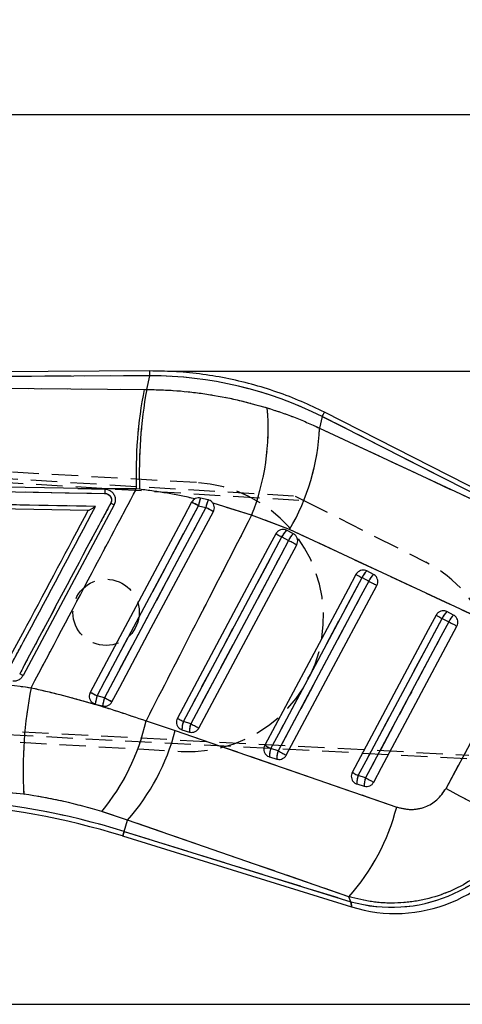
# Model space of a CAD drawing. Extents: x 32 to 386, y 97 to 276.
# Tile 15 of 34: x 162 to 183, y 229 to 276. Entities that reach past the tile are written whole.
import ezdxf

# ---------------------------------------------------------------- set-up
doc = ezdxf.new("R2010")
doc.units = 0
doc.linetypes.add('HIDDEN', pattern=[1.905, 1.27, -0.635])
doc.layers.get('0').update_dxf_attribs({"linetype": 'CONTINUOUS'})
doc.layers.add('FORMATO', color=179, linetype='CONTINUOUS')
doc.styles.add('SLDTEXTSTYLE0', font='TXT', dxfattribs={"width": 0.75})
doc.dimstyles.new('SLDDIMSTYLE0', dxfattribs={"dimtxt": 3.5, "dimasz": 3.302, "dimexe": 0, "dimexo": 0.0625, "dimgap": 0.875, "dimtad": 1, "dimdec": 0, "dimrnd": 1e-09, "dimzin": 12, "dimtxsty": 'SLDTEXTSTYLE0', "dimsah": 1, "dimcen": 0.09, "dimazin": 3, "dimtfac": 1, "dimtdec": 0, "dimtofl": 0, "dimtmove": 0, "dimatfit": 3, "dimtolj": 1, "dimtzin": 12})
doc.dimstyles.new('SLDDIMSTYLE1', dxfattribs={"dimtxt": 3.5, "dimasz": 3.302, "dimexe": 0, "dimexo": 0.0625, "dimgap": 0.875, "dimtad": 1, "dimdec": 0, "dimrnd": 1e-09, "dimzin": 12, "dimtxsty": 'SLDTEXTSTYLE0', "dimsah": 1, "dimcen": 0.09, "dimazin": 3, "dimtfac": 1, "dimtofl": 0, "dimtmove": 0, "dimatfit": 3, "dimtolj": 1, "dimtzin": 12})

# ---------------------------------------------------------------- blocks, each defined once
blk = doc.blocks.new('_D')
at = {"layer": 'FORMATO'}
for p, q in [((64.033, 239.649), (64.033, 272.676)), ((190.299, 246.999), (190.299, 272.676)), ((64.033, 271.676), (190.299, 271.676))]:
    blk.add_line(p, q, dxfattribs=at)
for points in [[(64.033, 271.676), (67.335, 271.168), (67.335, 272.184)], [(190.299, 271.676), (186.997, 272.184), (186.997, 271.168)]]:
    blk.add_solid(points, dxfattribs=at)
at = {"layer": 'FORMATO', "insert": (119.505, 276.188), "char_height": 3.5, "attachment_point": 1, "style": 'SLDTEXTSTYLE0'}
blk.add_mtext('126', dxfattribs=at)
blk = doc.blocks.new('_D_1')
at = {"layer": 'FORMATO'}
for p, q in [((169.239, 259.284), (213.994, 259.284)), ((212.994, 228.699), (212.994, 259.284)), ((111.983, 228.699), (213.994, 228.699))]:
    blk.add_line(p, q, dxfattribs=at)
for points in [[(212.994, 259.284), (212.486, 255.982), (213.502, 255.982)], [(212.994, 228.699), (213.502, 232.001), (212.486, 232.001)]]:
    blk.add_solid(points, dxfattribs=at)
at = {"layer": 'FORMATO', "insert": (208.482, 243.239), "char_height": 3.5, "attachment_point": 1, "rotation": 90, "style": 'SLDTEXTSTYLE0'}
blk.add_mtext('31', dxfattribs=at)

msp = doc.modelspace()

# ---------------------------------------------------------------- linework, layer by layer
at = {"color": 7, "linetype": 'CONTINUOUS'}
for p, q in [((168.2392, 259.2843), (134.1011, 259.1047)), ((168.2404, 259.0535), (134.2614, 258.8749)), ((134.4349, 258.6925), (167.9608, 258.3957)), ((168.0826, 258.3947), (168.2404, 259.0535)), ((167.9608, 258.3957), (168.0826, 258.3947)), ((186.4134, 252.3329), (176.6616, 257.2899)), ((176.5568, 257.0837), (176.4232, 256.5258)), ((186.1961, 252.1839), (176.5568, 257.0837)), ((176.4232, 256.5258), (185.9058, 252.0928)), ((148.9066, 253.6878), (166.0672, 253.372)), ((164.7522, 253.6063), (166.0555, 253.5823)), ((167.5821, 253.5897), (164.7522, 253.6063)), ((167.7362, 253.5721), (167.5821, 253.5897)), ((165.2651, 252.554), (136.6696, 253.0739)), ((171.0567, 253.0589), (170.6864, 253.1494)), ((166.5083, 252.8158), (162.1149, 244.5737)), ((165.2658, 252.554), (165.2651, 252.554)), ((170.5803, 252.7765), (170.9371, 252.6906)), ((173.1489, 252.3259), (171.2852, 252.896)), ((174.9831, 251.6311), (173.1489, 252.3259)), ((175.1618, 251.4282), (174.8357, 251.594)), ((184.4647, 247.1973), (174.9831, 251.6311)), ((174.6084, 251.2703), (174.9344, 251.1045)), ((178.4763, 249.3041), (178.8024, 249.1384)), ((179.0297, 249.4621), (178.7036, 249.6278)), ((182.3443, 247.338), (182.6703, 247.1723)), ((182.8977, 247.496), (182.5716, 247.6617)), ((182.5313, 239.1226), (185.4154, 244.4992)), ((166.04, 243.4965), (165.6867, 243.5888)), ((165.5997, 243.2007), (165.9577, 243.1061)), ((168.0509, 242.3868), (169.4651, 241.9254)), ((170.2121, 242.2489), (169.8565, 242.3591)), ((169.7872, 241.9588), (170.1428, 241.8486)), ((174.0062, 240.6511), (174.3618, 240.5408)), ((174.4311, 240.9412), (174.0755, 241.0514)), ((178.6501, 239.6335), (178.2945, 239.7437)), ((162.1472, 238.8487), (158.3822, 239.188)), ((178.2252, 239.3433), (178.5808, 239.2331)), ((167.1601, 237.5913), (165.9173, 238.0027)), ((166.992, 237.0488), (167.1601, 237.5913)), ((177.846, 233.8924), (167.1601, 237.5913)), ((166.9235, 236.8278), (177.9723, 233.4031)), ((166.992, 237.0488), (177.9436, 233.6541)), ((177.9436, 233.6541), (177.846, 233.8924))]:
    msp.add_line(p, q, dxfattribs=at)
at = {"color": 7, "linetype": 'HIDDEN'}
for p, q in [((168.2404, 259.0535), (134.2614, 258.8749)), ((134.4349, 258.6925), (167.9608, 258.3957)), ((168.0826, 258.3947), (168.2404, 259.0535)), ((167.9608, 258.3957), (168.0826, 258.3947)), ((176.5568, 257.0837), (176.4232, 256.5258)), ((186.1961, 252.1839), (176.5568, 257.0837)), ((176.4232, 256.5258), (185.9058, 252.0928)), ((130.172, 255.9816), (175.2503, 253.2473)), ((170.4842, 253.8938), (130.3721, 256.1516)), ((130.4295, 255.7651), (175.6694, 253.0349)), ((148.9066, 253.6878), (166.0672, 253.372)), ((167.5821, 253.5897), (164.7522, 253.6063)), ((167.7362, 253.5721), (167.5821, 253.5897)), ((175.2503, 253.2473), (175.6694, 253.0349)), ((175.6694, 253.0349), (181.5589, 250.05)), ((170.5803, 252.7765), (170.9371, 252.6906)), ((173.1489, 252.3259), (171.2852, 252.896)), ((174.9831, 251.6311), (173.1489, 252.3259)), ((184.4647, 247.1973), (174.9831, 251.6311)), ((174.6084, 251.2703), (174.9344, 251.1045)), ((178.4763, 249.3041), (178.8024, 249.1384)), ((182.3443, 247.338), (182.6703, 247.1723)), ((182.5313, 239.1226), (185.4154, 244.4992)), ((129.7422, 243.5499), (183.633, 240.7352)), ((166.04, 243.4965), (165.6867, 243.5888)), ((183.5366, 240.5559), (129.4599, 243.3638)), ((129.6403, 243.1724), (169.7535, 240.9143)), ((168.0509, 242.3868), (169.4651, 241.9254)), ((170.2121, 242.2489), (169.8565, 242.3591)), ((174.4311, 240.9412), (174.0755, 241.0514)), ((178.6501, 239.6335), (178.2945, 239.7437)), ((162.1472, 238.8487), (158.3822, 239.188)), ((167.1601, 237.5913), (165.9173, 238.0027)), ((166.992, 237.0488), (167.1601, 237.5913)), ((177.846, 233.8924), (167.1601, 237.5913)), ((166.992, 237.0488), (177.9436, 233.6541)), ((177.9436, 233.6541), (177.846, 233.8924))]:
    msp.add_line(p, q, dxfattribs=at)
at = {"color": 8, "linetype": 'CONTINUOUS', "flags": 128}
for points in [[(168.2404, 259.0535), (168.2399, 259.1543), (168.2395, 259.2265), (168.2393, 259.2698), (168.2392, 259.2843)], [(176.5568, 257.0837), (176.6026, 257.1738), (176.6354, 257.2383), (176.6551, 257.277), (176.6616, 257.2899)], [(166.9235, 236.8278), (166.9278, 236.8417), (166.9406, 236.8832), (166.9621, 236.9522), (166.992, 237.0488)], [(177.9436, 233.6541), (177.9651, 233.4659), (177.9723, 233.4031), (177.9723, 233.4031)]]:
    msp.add_lwpolyline(points, dxfattribs=at)
at = {"color": 7, "linetype": 'CONTINUOUS', "flags": 128}
for points in [[(164.7522, 253.6063), (164.0686, 253.6188), (157.5948, 253.7372), (148.8949, 253.8955)], [(170.2512, 252.9512), (169.8719, 252.2396), (168.3443, 249.3733), (165.3552, 243.7647)], [(165.6867, 243.5888), (166.0684, 244.3055), (167.5953, 247.1722), (170.5803, 252.7765)], [(170.9371, 252.6906), (170.5554, 251.9739), (169.0285, 249.1072), (166.04, 243.4965)], [(166.4039, 243.302), (166.7798, 244.0075), (168.3073, 246.8739), (171.3029, 252.4952)], [(174.317, 251.4257), (173.9349, 250.7092), (172.4067, 247.8432), (169.5652, 242.5145)], [(169.8565, 242.3591), (170.2385, 243.0756), (171.7668, 245.9416), (174.6084, 251.2703)], [(174.9344, 251.1045), (174.5524, 250.388), (173.0241, 247.5221), (170.2121, 242.2489)], [(174.317, 251.4257), (174.326, 251.4208), (174.3444, 251.411), (174.3717, 251.3965), (174.4071, 251.3776), (174.4497, 251.3549), (174.4983, 251.329), (174.5517, 251.3005), (174.6084, 251.2703)], [(174.9344, 251.1045), (174.9929, 251.0734), (175.0515, 251.0421), (175.1088, 251.0115), (175.1632, 250.9825), (175.2132, 250.9559), (175.2574, 250.9323), (175.2948, 250.9124), (175.3242, 250.8967)], [(170.6019, 242.0411), (170.984, 242.7576), (172.5123, 245.6235), (175.3242, 250.8967)], [(178.1849, 249.4595), (177.8029, 248.743), (176.2746, 245.877), (173.7842, 241.2067)], [(174.0755, 241.0514), (174.4576, 241.7679), (175.9859, 244.6339), (178.4763, 249.3041)], [(178.1849, 249.4595), (178.194, 249.4547), (178.2123, 249.4449), (178.2396, 249.4304), (178.275, 249.4115), (178.3176, 249.3888), (178.3663, 249.3628), (178.4196, 249.3344), (178.4763, 249.3041)], [(178.8024, 249.1384), (178.4203, 248.4219), (176.892, 245.5559), (174.4311, 240.9412)], [(174.8209, 240.7333), (175.203, 241.4498), (176.7313, 244.3158), (179.1921, 248.9306)], [(178.8024, 249.1384), (178.8608, 249.1072), (178.9195, 249.076), (178.9768, 249.0454), (179.0311, 249.0164), (179.0811, 248.9898), (179.1254, 248.9662), (179.1627, 248.9463), (179.1921, 248.9306)], [(182.0529, 247.4934), (181.6708, 246.7769), (180.1425, 243.9109), (178.0032, 239.899)], [(178.2945, 239.7437), (178.6766, 240.4602), (180.2049, 243.3262), (182.3443, 247.338)], [(182.0529, 247.4934), (182.0619, 247.4886), (182.0803, 247.4788), (182.1076, 247.4642), (182.143, 247.4454), (182.1856, 247.4227), (182.2342, 247.3967), (182.2876, 247.3683), (182.3443, 247.338)], [(182.6703, 247.1723), (182.2883, 246.4558), (180.7599, 243.5898), (178.6501, 239.6335)], [(179.0399, 239.4256), (179.422, 240.1421), (180.9503, 243.0081), (183.06, 246.9645)], [(182.6703, 247.1723), (182.7288, 247.1411), (182.7874, 247.1099), (182.8447, 247.0793), (182.8991, 247.0503), (182.949, 247.0237), (182.9933, 247.0001), (183.0306, 246.9801), (183.06, 246.9645)], [(169.5652, 242.5145), (169.5742, 242.5097), (169.5925, 242.4999), (169.6198, 242.4854), (169.6552, 242.4665), (169.6978, 242.4438), (169.7464, 242.4178), (169.7998, 242.3894), (169.8565, 242.3591)], [(170.2121, 242.2489), (170.2706, 242.2177), (170.3292, 242.1864), (170.3865, 242.1559), (170.4409, 242.1269), (170.4909, 242.1003), (170.5351, 242.0767), (170.5725, 242.0568), (170.6019, 242.0411)], [(169.4651, 241.9254), (178.896, 238.6598), (180.1509, 238.2252)], [(173.7842, 241.2067), (173.7932, 241.2019), (173.8116, 241.1921), (173.8388, 241.1776), (173.8742, 241.1587), (173.9168, 241.136), (173.9654, 241.1101), (174.0188, 241.0816), (174.0755, 241.0514)], [(174.4311, 240.9412), (174.4896, 240.91), (174.5482, 240.8787), (174.6055, 240.8482), (174.6599, 240.8192), (174.7099, 240.7925), (174.7541, 240.7689), (174.7915, 240.749), (174.8209, 240.7333)], [(178.0032, 239.899), (178.0122, 239.8942), (178.0306, 239.8844), (178.0578, 239.8699), (178.0932, 239.851), (178.1358, 239.8283), (178.1844, 239.8024), (178.2378, 239.7739), (178.2945, 239.7437)], [(178.6501, 239.6335), (178.7086, 239.6023), (178.7672, 239.571), (178.8245, 239.5405), (178.8789, 239.5115), (178.9289, 239.4848), (178.9731, 239.4612), (179.0105, 239.4413), (179.0399, 239.4256)], [(182.5313, 239.1226), (183.1845, 238.7719), (183.8039, 238.4393), (184.3754, 238.1325), (184.8858, 237.8584), (185.3235, 237.6233), (185.6786, 237.4325), (185.9428, 237.2905), (186.1101, 237.2005)]]:
    msp.add_lwpolyline(points, dxfattribs=at)
at = {"color": 7, "linetype": 'HIDDEN', "flags": 128}
for points in [[(165.6867, 243.5888), (166.0684, 244.3055), (167.5953, 247.1722), (170.5803, 252.7765)], [(170.9371, 252.6906), (170.5554, 251.9739), (169.0285, 249.1072), (166.04, 243.4965)], [(169.8565, 242.3591), (170.2385, 243.0756), (171.7668, 245.9416), (174.6084, 251.2703)], [(174.9344, 251.1045), (174.5524, 250.388), (173.0241, 247.5221), (170.2121, 242.2489)], [(174.317, 251.4257), (174.326, 251.4208), (174.3444, 251.411), (174.3717, 251.3965), (174.4071, 251.3776), (174.4497, 251.3549), (174.4983, 251.329), (174.5517, 251.3005), (174.6084, 251.2703)], [(174.9344, 251.1045), (174.9929, 251.0734), (175.0515, 251.0421), (175.1088, 251.0115), (175.1632, 250.9825), (175.2132, 250.9559), (175.2574, 250.9323), (175.2948, 250.9124), (175.3242, 250.8967)], [(174.0755, 241.0514), (174.4576, 241.7679), (175.9859, 244.6339), (178.4763, 249.3041)], [(178.1849, 249.4595), (178.194, 249.4547), (178.2123, 249.4449), (178.2396, 249.4304), (178.275, 249.4115), (178.3176, 249.3888), (178.3663, 249.3628), (178.4196, 249.3344), (178.4763, 249.3041)], [(178.8024, 249.1384), (178.4203, 248.4219), (176.892, 245.5559), (174.4311, 240.9412)], [(178.8024, 249.1384), (178.8608, 249.1072), (178.9195, 249.076), (178.9768, 249.0454), (179.0311, 249.0164), (179.0811, 248.9898), (179.1254, 248.9662), (179.1627, 248.9463), (179.1921, 248.9306)], [(178.2945, 239.7437), (178.6766, 240.4602), (180.2049, 243.3262), (182.3443, 247.338)], [(182.0529, 247.4934), (182.0619, 247.4886), (182.0803, 247.4788), (182.1076, 247.4642), (182.143, 247.4454), (182.1856, 247.4227), (182.2342, 247.3967), (182.2876, 247.3683), (182.3443, 247.338)], [(182.6703, 247.1723), (182.2883, 246.4558), (180.7599, 243.5898), (178.6501, 239.6335)], [(182.6703, 247.1723), (182.7288, 247.1411), (182.7874, 247.1099), (182.8447, 247.0793), (182.8991, 247.0503), (182.949, 247.0237), (182.9933, 247.0001), (183.0306, 246.9801), (183.06, 246.9645)], [(169.5652, 242.5145), (169.5742, 242.5097), (169.5925, 242.4999), (169.6198, 242.4854), (169.6552, 242.4665), (169.6978, 242.4438), (169.7464, 242.4178), (169.7998, 242.3894), (169.8565, 242.3591)], [(170.2121, 242.2489), (170.2706, 242.2177), (170.3292, 242.1864), (170.3865, 242.1559), (170.4409, 242.1269), (170.4909, 242.1003), (170.5351, 242.0767), (170.5725, 242.0568), (170.6019, 242.0411)], [(169.4651, 241.9254), (178.896, 238.6598), (180.1509, 238.2252)], [(173.7842, 241.2067), (173.7932, 241.2019), (173.8116, 241.1921), (173.8388, 241.1776), (173.8742, 241.1587), (173.9168, 241.136), (173.9654, 241.1101), (174.0188, 241.0816), (174.0755, 241.0514)], [(174.4311, 240.9412), (174.4896, 240.91), (174.5482, 240.8787), (174.6055, 240.8482), (174.6599, 240.8192), (174.7099, 240.7925), (174.7541, 240.7689), (174.7915, 240.749), (174.8209, 240.7333)], [(178.0032, 239.899), (178.0122, 239.8942), (178.0306, 239.8844), (178.0578, 239.8699), (178.0932, 239.851), (178.1358, 239.8283), (178.1844, 239.8024), (178.2378, 239.7739), (178.2945, 239.7437)], [(178.6501, 239.6335), (178.7086, 239.6023), (178.7672, 239.571), (178.8245, 239.5405), (178.8789, 239.5115), (178.9289, 239.4848), (178.9731, 239.4612), (179.0105, 239.4413), (179.0399, 239.4256)], [(182.5313, 239.1226), (183.1845, 238.7719), (183.8039, 238.4393), (184.3754, 238.1325), (184.8858, 237.8584), (185.3235, 237.6233), (185.6786, 237.4325), (185.9428, 237.2905), (186.1101, 237.2005)], [(166.992, 237.0488), (166.9621, 236.9522), (166.9406, 236.8832), (166.9278, 236.8417), (166.9235, 236.8278)], [(177.9723, 233.4031), (177.9651, 233.4659), (177.9436, 233.6541)]]:
    msp.add_lwpolyline(points, dxfattribs=at)
at = {"color": 7, "linetype": 'HIDDEN'}
msp.add_circle((166.1252, 247.6289), 1.6, dxfattribs=at)
at = {"color": 7, "linetype": 'CONTINUOUS'}
for centre, radius, start, end in [((188.9528, 254.3239), 21.3833, 169.02276, 181.96752), ((191.0011, 254.3248), 23.2771, 169.93035, 181.85285), ((162.7925, 256.4643), 11.1527, 338.21836, 5.35636), ((165.8113, 256.9888), 10.622, 329.70866, 357.50188), ((173.2093, 252.2306), 2.6851, 159.98766, 168.26903), ((172.9517, 252.2398), 2.0644, 156.62396, 167.38735), ((134.2296, 184.7113), 77.1637, 61.895219, 62.171943), ((110.1674, 138.5228), 129.3339, 61.790602, 61.974313), ((175.4774, 250.9016), 0.9441, 132.82485, 157.01094), ((175.8034, 250.7359), 0.944, 132.82357, 157.01204), ((179.3453, 248.9355), 0.9439, 132.82317, 157.01158), ((179.6713, 248.7698), 0.9439, 132.82275, 157.0117), ((183.2132, 246.9694), 0.9439, 132.82283, 157.0113), ((183.5392, 246.8037), 0.9438, 132.82225, 157.01145), ((182.9529, 239.9833), 20.8365, 168.9149, 183.12143), ((132.9615, 182.3286), 69.4532, 61.888885, 62.198444), ((168.8604, 242.6742), 3.3029, 163.92341, 170.8259), ((168.4486, 242.7849), 2.5115, 163.54004, 172.65153), ((113.7511, 145.2405), 111.3031, 61.76705, 61.979434), ((157.7427, 244.6922), 10.5628, 320.70603, 347.39349), ((170.8327, 241.984), 1.0459, 158.97829, 181.37815), ((171.1886, 241.8737), 1.0461, 158.98075, 181.37576), ((159.2295, 244.5889), 10.5765, 318.57628, 345.41403), ((175.0523, 240.6761), 1.0464, 158.98306, 181.37221), ((175.4079, 240.5659), 1.0464, 158.9831, 181.37226), ((179.2711, 239.3684), 1.0463, 158.97923, 181.37327), ((179.6269, 239.2581), 1.0464, 158.98075, 181.37192), ((156.3246, 202.6343), 35.7985, 72.77825, 86.77825), ((156.3246, 202.6343), 36.0298, 72.77825, 86.77825), ((169.9226, 240.887), 10.569, 318.56253, 345.41272), ((179.8964, 240.6274), 7.2416, 254.35543, 330.20108), ((180.0758, 240.1895), 7.105, 252.70499, 331.8555)]:
    msp.add_arc(centre, radius, start, end, dxfattribs=at)
at = {"color": 7, "linetype": 'HIDDEN'}
for centre, radius, start, end in [((188.9528, 254.3239), 21.3833, 169.02276, 181.96752), ((191.0011, 254.3248), 23.2771, 169.93035, 181.85285), ((162.7925, 256.4643), 11.1527, 338.21836, 5.35636), ((165.8113, 256.9888), 10.622, 329.70866, 357.50188), ((170.1188, 247.4041), 6.5, 266.77825, 86.77825), ((173.2093, 252.2306), 2.6851, 159.98766, 168.26903), ((172.9517, 252.2398), 2.0644, 156.62396, 167.38735), ((134.2296, 184.7113), 77.1637, 61.895219, 62.171943), ((110.1674, 138.5228), 129.3339, 61.790602, 61.974313), ((175.4774, 250.9016), 0.9441, 132.82485, 157.01094), ((175.8034, 250.7359), 0.944, 132.82357, 157.01204), ((178.8058, 244.6178), 6.09, 331.74684, 63.12332), ((179.3453, 248.9355), 0.9439, 132.82317, 157.01158), ((179.6713, 248.7698), 0.9439, 132.82275, 157.0117), ((183.2132, 246.9694), 0.9439, 132.82283, 157.0113), ((183.5392, 246.8037), 0.9438, 132.82225, 157.01145), ((182.9529, 239.9833), 20.8365, 168.9149, 183.12143), ((132.9615, 182.3286), 69.4532, 61.888885, 62.198444), ((168.8604, 242.6742), 3.3029, 163.92341, 170.8259), ((168.4486, 242.7849), 2.5115, 163.54004, 172.65153), ((113.7511, 145.2405), 111.3031, 61.76705, 61.979434), ((157.7427, 244.6922), 10.5628, 320.70603, 347.39349), ((170.8327, 241.984), 1.0459, 158.97829, 181.37815), ((171.1886, 241.8737), 1.0461, 158.98075, 181.37576), ((159.2295, 244.5889), 10.5765, 318.57628, 345.41403), ((175.0523, 240.6761), 1.0464, 158.98306, 181.37221), ((175.4079, 240.5659), 1.0464, 158.9831, 181.37226), ((179.2711, 239.3684), 1.0463, 158.97923, 181.37327), ((179.6269, 239.2581), 1.0464, 158.98075, 181.37192), ((156.3246, 202.6343), 36.0298, 72.77825, 86.77825), ((169.9226, 240.887), 10.569, 318.56253, 345.41272), ((179.8964, 240.6274), 7.2416, 254.35543, 330.20108)]:
    msp.add_arc(centre, radius, start, end, dxfattribs=at)
at = {"color": 7, "linetype": 'CONTINUOUS'}
msp.add_ellipse((168.3124, 240.8129), major_axis=(17.9152, -4.2923), ratio=0.9895709, start_param=1.3393102, end_param=1.8074977, dxfattribs=at)
at = {"color": 7, "linetype": 'HIDDEN'}
msp.add_ellipse((168.3124, 240.8129), major_axis=(17.9152, -4.2923), ratio=0.9895709, start_param=1.3393102, end_param=1.8074977, dxfattribs=at)
at = {"color": 7, "linetype": 'CONTINUOUS'}
for points, knots in [([(176.6616, 257.2899), (176.2976, 257.4662), (175.5492, 257.8288), (174.3727, 258.2792), (173.1487, 258.6587), (171.9009, 258.9507), (170.6363, 259.154), (169.4134, 259.2696), (168.6129, 259.2796), (168.2392, 259.2843)], [0, 0, 0, 0, 0.1388568, 0.285498, 0.4320997, 0.5786604, 0.7251861, 0.8716811, 1, 1, 1, 1]), ([(168.0826, 258.3947), (168.5672, 258.3815), (169.5363, 258.3551), (170.9987, 258.1795), (172.4609, 257.9102), (173.4179, 257.6403), (173.8964, 257.5054)], [0, 0, 0, 0, 0.246131, 0.4922514, 0.7461283, 1, 1, 1, 1]), ([(173.8964, 257.5054), (174.3257, 257.366), (175.1866, 257.0864), (176.0102, 256.713), (176.4232, 256.5258)], [0, 0, 0, 0, 0.4986342, 1, 1, 1, 1]), ([(162.5051, 243.9895), (163.4869, 245.8442), (165.1804, 249.0437), (166.8714, 252.2445), (167.5821, 253.5897)], [0, 0, 0, 0, 0.579719, 1, 1, 1, 1]), ([(166.0555, 253.5823), (166.1176, 253.5758), (166.1987, 253.5673), (166.2713, 253.532), (166.2883, 253.5238)], [0, 0, 0, 0, 0.7657199, 1, 1, 1, 1]), ([(166.0555, 253.5823), (166.057, 253.5798), (166.0603, 253.5744), (166.0644, 253.5411), (166.0668, 253.4956), (166.0681, 253.4384), (166.0675, 253.3977), (166.0672, 253.372)], [0, 0, 0, 0, 0.1889579, 0.4028075, 0.6180393, 0.7591402, 1, 1, 1, 1]), ([(166.2883, 253.5238), (166.3161, 253.5073), (166.3945, 253.4608), (166.4959, 253.3461), (166.5655, 253.1815), (166.576, 253.003), (166.5416, 252.8807), (166.5116, 252.8224), (166.5084, 252.816)], [0, 0, 0, 0, 0.118146, 0.33269744, 0.54697776, 0.76066921, 0.97370602, 1, 1, 1, 1]), ([(170.4112, 253.1124), (169.9697, 253.2075), (169.0838, 253.3983), (168.1864, 253.5141), (167.7362, 253.5721)], [0, 0, 0, 0, 0.49829059, 1, 1, 1, 1]), ([(165.6154, 252.7433), (160.734, 252.8333), (151.0274, 253.0123), (141.3203, 253.1897), (136.4948, 253.2779)], [0, 0, 0, 0, 0.50289611, 1, 1, 1, 1]), ([(166.0672, 253.372), (166.0696, 253.372), (166.1079, 253.3712), (166.182, 253.3559), (166.2754, 253.2998), (166.3451, 253.2158), (166.3826, 253.1138), (166.3864, 253.0037), (166.3591, 252.937), (166.3454, 252.9037)], [0, 0, 0, 0, 0.0114438, 0.1767967, 0.3419335, 0.506668, 0.6709846, 0.8358267, 1, 1, 1, 1]), ([(170.4112, 253.1124), (170.3817, 253.0938), (170.3163, 253.0524), (170.2743, 252.9871), (170.2512, 252.9512)], [0, 0, 0, 0, 0.45046, 1, 1, 1, 1]), ([(170.6864, 253.1494), (170.6455, 253.1551), (170.5609, 253.1667), (170.4669, 253.1409), (170.4195, 253.1167), (170.4112, 253.1124)], [0, 0, 0, 0, 0.4349732, 0.9007421, 1, 1, 1, 1]), ([(171.2852, 252.896), (171.2576, 252.9301), (171.2023, 252.9984), (171.1144, 253.0428), (171.0646, 253.0567), (171.0567, 253.0589)], [0, 0, 0, 0, 0.4572675, 0.9144464, 1, 1, 1, 1]), ([(161.4281, 245.3554), (161.4633, 245.4216), (161.7532, 245.9654), (163.0322, 248.3649), (164.276, 250.6983), (165.2651, 252.554)], [0, 0, 0, 0, 0.027574, 0.2266557, 1, 1, 1, 1]), ([(161.5627, 245.1381), (161.6264, 245.2576), (161.9446, 245.8547), (163.2955, 248.3898), (164.5827, 250.8054), (165.6154, 252.7433)], [0, 0, 0, 0, 0.0471123, 0.2355617, 1, 1, 1, 1]), ([(166.3454, 252.9037), (166.2818, 252.7843), (165.9635, 252.1871), (164.627, 249.679), (163.2268, 247.0514), (162.0813, 244.9016), (161.954, 244.6627)], [0, 0, 0, 0, 0.0434773, 0.2173876, 0.9130281, 1, 1, 1, 1]), ([(165.2658, 252.554), (165.2689, 252.5547), (165.276, 252.5563), (165.309, 252.5719), (165.3767, 252.6071), (165.4834, 252.6665), (165.5699, 252.7165), (165.6145, 252.7428), (165.6154, 252.7433)], [0, 0, 0, 0, 0.084473, 0.1914903, 0.3607267, 0.6670601, 0.9934921, 1, 1, 1, 1]), ([(166.5084, 252.816), (166.506, 252.8174), (166.5013, 252.8201), (166.4644, 252.8402), (166.411, 252.8689), (166.3673, 252.8922), (166.3455, 252.9039)], [0, 0, 0, 0, 0.2499964, 0.4999924, 0.7500026, 1, 1, 1, 1]), ([(171.3029, 252.4952), (171.3191, 252.5339), (171.3526, 252.6136), (171.3509, 252.7467), (171.3191, 252.8415), (171.2906, 252.8874), (171.2852, 252.896)], [0, 0, 0, 0, 0.2976332, 0.6126142, 0.927287, 1, 1, 1, 1]), ([(173.1489, 252.3259), (172.2385, 250.5525), (170.5379, 247.24), (168.8398, 243.9264), (168.0509, 242.3868)], [0, 0, 0, 0, 0.5353792, 1, 1, 1, 1]), ([(174.8357, 251.594), (174.8023, 251.6076), (174.7287, 251.6376), (174.6026, 251.6377), (174.477, 251.5956), (174.3772, 251.5206), (174.3353, 251.4545), (174.317, 251.4257)], [0, 0, 0, 0, 0.1801705, 0.3974917, 0.6148074, 0.8321297, 1, 1, 1, 1]), ([(175.3242, 250.8967), (175.3245, 250.8973), (175.3455, 250.9366), (175.3737, 251.0225), (175.372, 251.1564), (175.3261, 251.2809), (175.2511, 251.3746), (175.1878, 251.4126), (175.1618, 251.4282)], [0, 0, 0, 0, 0.0030854, 0.215173, 0.4272629, 0.6393527, 0.8514419, 1, 1, 1, 1]), ([(178.7036, 249.6278), (178.6703, 249.6414), (178.5966, 249.6714), (178.4705, 249.6715), (178.3449, 249.6295), (178.2451, 249.5544), (178.2032, 249.4883), (178.1849, 249.4595)], [0, 0, 0, 0, 0.1801923, 0.397498, 0.6148227, 0.8321343, 1, 1, 1, 1]), ([(179.1921, 248.9306), (179.2091, 248.9715), (179.2431, 249.0535), (179.2398, 249.1886), (179.1951, 249.313), (179.12, 249.4077), (179.0563, 249.4461), (179.0297, 249.4621)], [0, 0, 0, 0, 0.2120972, 0.4241932, 0.6362889, 0.8483827, 1, 1, 1, 1]), ([(182.5716, 247.6617), (182.5382, 247.6753), (182.4646, 247.7053), (182.3384, 247.7054), (182.2129, 247.6634), (182.1131, 247.5883), (182.0711, 247.5222), (182.0529, 247.4934)], [0, 0, 0, 0, 0.180212, 0.3975232, 0.6148313, 0.8321492, 1, 1, 1, 1]), ([(183.06, 246.9645), (183.0763, 247.0032), (183.1098, 247.0827), (183.1089, 247.2156), (183.0664, 247.3408), (182.9916, 247.4387), (182.9261, 247.4786), (182.8977, 247.496)], [0, 0, 0, 0, 0.2010772, 0.4131635, 0.6252485, 0.8373364, 1, 1, 1, 1]), ([(162.1149, 244.5737), (162.0852, 244.529), (162.0257, 244.4397), (161.8865, 244.3451), (161.7484, 244.3011), (161.6595, 244.3007), (161.6291, 244.3006)], [0, 0, 0, 0, 0.2723176, 0.5446234, 0.8445873, 1, 1, 1, 1]), ([(162.1149, 244.5737), (162.1126, 244.5751), (162.108, 244.5779), (162.0716, 244.5982), (162.0188, 244.6273), (161.9756, 244.6509), (161.954, 244.6627)], [0, 0, 0, 0, 0.2499997, 0.5000025, 0.7499981, 1, 1, 1, 1]), ([(158.2257, 244.3688), (158.9405, 244.3331), (160.372, 244.2617), (161.7934, 244.0803), (162.5051, 243.9895)], [0, 0, 0, 0, 0.4993447, 1, 1, 1, 1]), ([(162.5051, 243.9895), (162.9692, 243.8806), (163.8974, 243.6628), (165.2915, 243.2797), (166.6825, 242.8587), (167.5947, 242.5441), (168.0509, 242.3868)], [0, 0, 0, 0, 0.2471884, 0.4943687, 0.7471869, 1, 1, 1, 1]), ([(165.3552, 243.7647), (165.3403, 243.7299), (165.3078, 243.6542), (165.3054, 243.5251), (165.3452, 243.3969), (165.4258, 243.2898), (165.5177, 243.2268), (165.5796, 243.2071), (165.5997, 243.2007)], [0, 0, 0, 0, 0.1604684, 0.3483269, 0.5360184, 0.723285, 0.9100981, 1, 1, 1, 1]), ([(165.9577, 243.1061), (165.9997, 243.0992), (166.0851, 243.0851), (166.2143, 243.1185), (166.3268, 243.1905), (166.3824, 243.2621), (166.4036, 243.3014), (166.4039, 243.302)], [0, 0, 0, 0, 0.242004, 0.492828, 0.7442068, 0.996194, 1, 1, 1, 1]), ([(169.5652, 242.5145), (169.5486, 242.4749), (169.5149, 242.3944), (169.5168, 242.2609), (169.5598, 242.1354), (169.6426, 242.0321), (169.7265, 241.9793), (169.7773, 241.9622), (169.7872, 241.9588)], [0, 0, 0, 0, 0.1858236, 0.3777919, 0.5697597, 0.7617304, 0.9536969, 1, 1, 1, 1]), ([(170.1428, 241.8486), (170.174, 241.8414), (170.2476, 241.8245), (170.3687, 241.8409), (170.4879, 241.8996), (170.5634, 241.9749), (170.5937, 242.027), (170.6019, 242.0411)], [0, 0, 0, 0, 0.1794625, 0.422925, 0.666394, 0.9098603, 1, 1, 1, 1]), ([(173.7842, 241.2067), (173.7676, 241.1672), (173.7339, 241.0867), (173.7358, 240.9531), (173.7788, 240.8276), (173.8616, 240.7243), (173.9455, 240.6716), (173.9963, 240.6544), (174.0062, 240.6511)], [0, 0, 0, 0, 0.1858177, 0.3777886, 0.5697588, 0.7617266, 0.9536959, 1, 1, 1, 1]), ([(174.3618, 240.5408), (174.393, 240.5336), (174.4665, 240.5167), (174.5875, 240.5331), (174.7067, 240.5918), (174.7823, 240.6671), (174.8127, 240.7192), (174.8209, 240.7333)], [0, 0, 0, 0, 0.1791963, 0.4226589, 0.666126, 0.9095921, 1, 1, 1, 1]), ([(178.0032, 239.899), (177.9866, 239.8595), (177.9529, 239.7791), (177.9548, 239.6456), (177.9977, 239.5201), (178.0805, 239.4167), (178.1643, 239.3639), (178.2152, 239.3467), (178.2252, 239.3433)], [0, 0, 0, 0, 0.1855064, 0.3774792, 0.5694514, 0.7614242, 0.9533969, 1, 1, 1, 1]), ([(178.5808, 239.2331), (178.5858, 239.2316), (178.6322, 239.2179), (178.7258, 239.2098), (178.854, 239.2431), (178.9672, 239.3157), (179.0158, 239.3891), (179.0399, 239.4256)], [0, 0, 0, 0, 0.029084, 0.2726874, 0.5162978, 0.7599053, 1, 1, 1, 1]), ([(165.9173, 238.0027), (165.3108, 238.1782), (164.0785, 238.5345), (162.7976, 238.7429), (162.1472, 238.8487)], [0, 0, 0, 0, 0.4922516, 1, 1, 1, 1]), ([(180.1509, 238.2252), (180.3777, 238.1697), (180.8317, 238.0586), (181.5224, 238.1949), (182.1385, 238.5442), (182.3982, 238.9266), (182.5313, 239.1226)], [0, 0, 0, 0, 0.2534138, 0.50737037, 0.7476442, 1, 1, 1, 1]), ([(186.1101, 237.2005), (185.8923, 236.8544), (185.4567, 236.1624), (184.6021, 235.2978), (183.6384, 234.5955), (182.5727, 234.0612), (181.415, 233.7103), (180.2095, 233.5604), (179.0021, 233.6047), (178.2314, 233.7965), (177.846, 233.8924)], [0, 0, 0, 0, 0.1277827, 0.255564, 0.3773008, 0.4990381, 0.6258609, 0.7526876, 0.8763418, 1, 1, 1, 1])]:
    msp.add_open_spline(points, degree=3, knots=knots, dxfattribs=at)
at = {"color": 7, "linetype": 'HIDDEN'}
for points, knots in [([(168.0826, 258.3947), (168.5672, 258.3815), (169.5363, 258.3551), (170.9987, 258.1795), (172.4609, 257.9102), (173.4179, 257.6403), (173.8964, 257.5054)], [0, 0, 0, 0, 0.246131, 0.4922514, 0.7461283, 1, 1, 1, 1]), ([(173.8964, 257.5054), (174.3257, 257.366), (175.1866, 257.0864), (176.0102, 256.713), (176.4232, 256.5258)], [0, 0, 0, 0, 0.4986342, 1, 1, 1, 1]), ([(162.5051, 243.9895), (163.4869, 245.8442), (165.1804, 249.0437), (166.8714, 252.2445), (167.5821, 253.5897)], [0, 0, 0, 0, 0.579719, 1, 1, 1, 1]), ([(170.4112, 253.1124), (169.9697, 253.2075), (169.0838, 253.3983), (168.1864, 253.5141), (167.7362, 253.5721)], [0, 0, 0, 0, 0.49829059, 1, 1, 1, 1]), ([(165.6154, 252.7433), (160.734, 252.8333), (151.0274, 253.0123), (141.3203, 253.1897), (136.4948, 253.2779)], [0, 0, 0, 0, 0.50289611, 1, 1, 1, 1]), ([(166.0672, 253.372), (166.0696, 253.372), (166.1079, 253.3712), (166.182, 253.3559), (166.2754, 253.2998), (166.3451, 253.2158), (166.3826, 253.1138), (166.3864, 253.0037), (166.3591, 252.937), (166.3454, 252.9037)], [0, 0, 0, 0, 0.0114438, 0.1767967, 0.3419335, 0.506668, 0.6709846, 0.8358267, 1, 1, 1, 1]), ([(161.5627, 245.1381), (161.6264, 245.2576), (161.9446, 245.8547), (163.2955, 248.3898), (164.5827, 250.8054), (165.6154, 252.7433)], [0, 0, 0, 0, 0.0471123, 0.2355617, 1, 1, 1, 1]), ([(166.3454, 252.9037), (166.2818, 252.7843), (165.9635, 252.1871), (164.627, 249.679), (163.2268, 247.0514), (162.0813, 244.9016), (161.954, 244.6627)], [0, 0, 0, 0, 0.0434773, 0.2173876, 0.9130281, 1, 1, 1, 1]), ([(173.1489, 252.3259), (172.2385, 250.5525), (170.5379, 247.24), (168.8398, 243.9264), (168.0509, 242.3868)], [0, 0, 0, 0, 0.5353792, 1, 1, 1, 1]), ([(158.2257, 244.3688), (158.9405, 244.3331), (160.372, 244.2617), (161.7934, 244.0803), (162.5051, 243.9895)], [0, 0, 0, 0, 0.4993447, 1, 1, 1, 1]), ([(162.5051, 243.9895), (162.9692, 243.8806), (163.8974, 243.6628), (165.2915, 243.2797), (166.6825, 242.8587), (167.5947, 242.5441), (168.0509, 242.3868)], [0, 0, 0, 0, 0.2471884, 0.4943687, 0.7471869, 1, 1, 1, 1]), ([(165.9173, 238.0027), (165.3108, 238.1782), (164.0785, 238.5345), (162.7976, 238.7429), (162.1472, 238.8487)], [0, 0, 0, 0, 0.4922516, 1, 1, 1, 1]), ([(180.1509, 238.2252), (180.3777, 238.1697), (180.8317, 238.0586), (181.5224, 238.1949), (182.1385, 238.5442), (182.3982, 238.9266), (182.5313, 239.1226)], [0, 0, 0, 0, 0.2534138, 0.50737037, 0.7476442, 1, 1, 1, 1]), ([(186.1101, 237.2005), (185.8923, 236.8544), (185.4567, 236.1624), (184.6021, 235.2978), (183.6384, 234.5955), (182.5727, 234.0612), (181.415, 233.7103), (180.2095, 233.5604), (179.0021, 233.6047), (178.2314, 233.7965), (177.846, 233.8924)], [0, 0, 0, 0, 0.1277827, 0.255564, 0.3773008, 0.4990381, 0.6258609, 0.7526876, 0.8763418, 1, 1, 1, 1])]:
    msp.add_open_spline(points, degree=3, knots=knots, dxfattribs=at)

# ---------------------------------------------------------------- dimensions: what is measured, and where the dimension line sits
at = {"layer": 'FORMATO'}
dim = msp.add_linear_dim(base=(190.2988, 271.6765), p1=(64.0335, 238.6492), p2=(190.2988, 245.9992), dimstyle='SLDDIMSTYLE0', dxfattribs=at)
dim.commit()
dim.dimension.update_dxf_attribs({"geometry": '_D', "text_midpoint": (123.3842, 271.6765), "dimtype": 160})
dim = msp.add_linear_dim(base=(212.9938, 259.2843), p1=(110.9826, 228.699), p2=(168.2392, 259.2843), angle=90, dimstyle='SLDDIMSTYLE1', dxfattribs=at)
dim.commit()
dim.dimension.update_dxf_attribs({"geometry": '_D_1', "text_midpoint": (212.9938, 245.825), "dimtype": 160})

doc.saveas('drawing.dxf')
